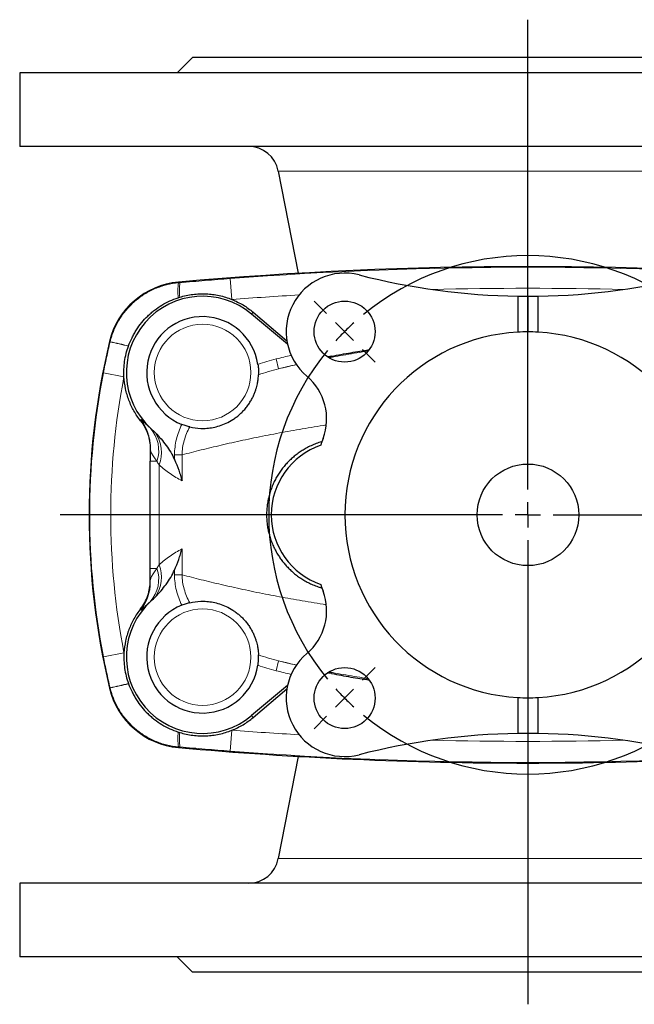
# Model space of a CAD drawing. Header units: millimetres. Extents: x -264 to 603, y -322 to 377.
# Tile 1 of 6: x -258 to -137, y -322 to -129. Entities that reach past the tile are written whole.
import ezdxf

# ---------------------------------------------------------------- set-up
doc = ezdxf.new("R2010")
doc.units = ezdxf.units.MM
doc.layers.add('FORMAT', color=7, linetype='Continuous')

# ---------------------------------------------------------------- blocks, each defined once
blk = doc.blocks.new('SW_CENTERMARKSYMBOL_1')
at = {"layer": 'FORMAT', "color": 0}
for p, q in [((0, 5), (0, 97.43)), ((0, 0), (0, 2.5)), ((-5, 0), (-92.03, 0)), ((0, 0), (-2.5, 0)), ((0, 0), (0, -2.5)), ((0, 0), (2.5, 0)), ((5, 0), (92.72, 0)), ((0, -5), (0, -96.31))]:
    blk.add_line(p, q, dxfattribs=at)
blk = doc.blocks.new('SW_CENTERMARKSYMBOL_2')
at = {"layer": 'FORMAT', "color": 0}
for p, q in [((-75.66, 3.54), (-78.14, 6.01)), ((3.54, 3.54), (6.01, 6.01)), ((-36.06, -31.06), (-36.06, 2.5)), ((-72.12, 0), (-73.89, 1.77)), ((-72.12, 0), (-70.36, -1.77)), ((0, 0), (-1.77, -1.77)), ((0, 0), (1.77, 1.77)), ((-68.59, -3.54), (-66.11, -6.01)), ((-3.54, -3.54), (-6.01, -6.01)), ((-36.06, -36.06), (-36.06, -33.56)), ((-41.06, -36.06), (-74.62, -36.06)), ((-36.06, -36.06), (-38.56, -36.06)), ((-36.06, -36.06), (-36.06, -38.56)), ((-36.06, -36.06), (-33.56, -36.06)), ((-31.06, -36.06), (2.5, -36.06)), ((-36.06, -41.06), (-36.06, -74.62)), ((-68.59, -68.59), (-66.11, -66.11)), ((-3.54, -68.59), (-6.01, -66.11)), ((-72.12, -72.12), (-70.36, -70.36)), ((0, -72.12), (-1.77, -70.36)), ((-72.12, -72.12), (-73.89, -73.89)), ((0, -72.12), (1.77, -73.89)), ((-75.66, -75.66), (-78.14, -78.14)), ((3.54, -75.66), (6.01, -78.14))]:
    blk.add_line(p, q, dxfattribs=at)
for start, end in [(50.6172, 129.3828), (135, 137.8086), (132.1914, 135), (45, 47.8086), (42.1914, 45), (140.6172, 219.3828), (320.6172, 39.3828), (222.1914, 225), (315, 317.8086), (225, 227.8086), (312.1914, 315), (230.6172, 309.3828)]:
    blk.add_arc((-36.06, -36.06), 51, start, end, dxfattribs=at)

msp = doc.modelspace()

# ---------------------------------------------------------------- linework, layer by layer
at = {"color": 7, "linetype": 'Continuous', "lineweight": 25}
for p, q in [((-224.03, -136.16), (-227.03, -139.16)), ((-92.03, -136.16), (-224.03, -136.16)), ((-258.02, -139.16), (-258.02, -153.66)), ((-58.04, -139.16), (-258.02, -139.16)), ((-58.04, -153.66), (-258.02, -153.66)), ((-207.14, -158.52), (-203.23, -178.64)), ((-160.03, -183.15), (-160.03, -190.22)), ((-158.03, -183.16), (-158.03, -190.16)), ((-156.03, -190.22), (-156.03, -183.15)), ((-205.31, -192.6), (-212.39, -186.67)), ((-212.08, -186.3), (-205.44, -191.91)), ((-232.33, -236.72), (-232.33, -215.6)), ((-205.31, -259.72), (-212.39, -265.65)), ((-212.08, -266.02), (-205.44, -260.41)), ((-160.03, -262.11), (-160.03, -269.18)), ((-158.03, -262.16), (-158.03, -269.16)), ((-156.03, -269.18), (-156.03, -262.11)), ((-203.23, -273.68), (-207.14, -293.81)), ((-258.02, -298.66), (-258.02, -313.16)), ((-58.04, -298.66), (-258.02, -298.66)), ((-58.04, -313.16), (-258.02, -313.16)), ((-227.03, -313.16), (-224.03, -316.16)), ((-92.03, -316.16), (-224.03, -316.16))]:
    msp.add_line(p, q, dxfattribs=at)
at = {"color": 8, "linetype": 'Continuous', "lineweight": 18}
for p, q in [((-108.92, -158.52), (-207.14, -158.52)), ((-216.58, -179.66), (-216.27, -183.78)), ((-226.78, -180.37), (-226.78, -180.37)), ((-226.78, -180.37), (-226.77, -180.51)), ((-212.08, -186.3), (-212.39, -186.67)), ((-240.34, -192.08), (-240.21, -192.11)), ((-240.34, -192.08), (-240.34, -192.08)), ((-207.55, -195.48), (-207.07, -197.42)), ((-197.21, -195.22), (-197.09, -195.2)), ((-237.5, -199.03), (-241.54, -198.24)), ((-234.18, -207.44), (-234.23, -207.67)), ((-227.56, -214.36), (-227.56, -215.3)), ((-227.56, -214.36), (-226.08, -214.36)), ((-226.08, -219.46), (-226.08, -214.36)), ((-231.01, -215.6), (-232.33, -215.6)), ((-230.6, -216.34), (-230.6, -235.98)), ((-226.08, -232.86), (-226.08, -237.96)), ((-231.01, -236.72), (-232.33, -236.72)), ((-227.56, -237.96), (-227.56, -237.02)), ((-227.56, -237.96), (-226.08, -237.96)), ((-234.18, -244.88), (-234.23, -244.65)), ((-237.5, -253.29), (-241.54, -254.08)), ((-207.55, -256.84), (-207.07, -254.9)), ((-197.21, -257.1), (-197.09, -257.12)), ((-240.34, -260.24), (-240.21, -260.21)), ((-240.34, -260.24), (-240.34, -260.24)), ((-212.08, -266.02), (-212.39, -265.65)), ((-216.58, -272.66), (-216.27, -268.54)), ((-226.78, -271.95), (-226.77, -271.81)), ((-226.78, -271.95), (-226.78, -271.95)), ((-108.92, -293.81), (-207.14, -293.81))]:
    msp.add_line(p, q, dxfattribs=at)
at = {"color": 8, "linetype": 'Continuous', "lineweight": 18, "flags": 128}
for points in [[(-197.09, -195.2), (-197.04, -195.17), (-196.65, -194.95)], [(-197.09, -257.12), (-197.04, -257.15), (-196.65, -257.37)]]:
    msp.add_lwpolyline(points, dxfattribs=at)
at = {"color": 7, "linetype": 'Continuous', "lineweight": 25}
for centre, radius in [((-194.09, -190.1), 6), ((-158.03, -226.16), 10), ((-194.09, -262.22), 6)]:
    msp.add_circle(centre, radius, dxfattribs=at)
at = {"color": 8, "linetype": 'Continuous', "lineweight": 18}
for centre in [(-222.03, -198.16), (-222.03, -254.16)]:
    msp.add_circle(centre, 9.5, dxfattribs=at)
at = {"color": 7, "linetype": 'Continuous', "lineweight": 25}
for centre, radius, start, end in [((-213.03, -159.66), 6, 11, 90), ((-158.03, -953.66), 776.34, 84.91896, 95.08104), ((-194.09, -190.1), 11.5, 75.579, 229.7802), ((-158.03, -49.86), 133.3, 255.579, 269.1403), ((-158.03, -49.86), 133.3, 270.8597, 284.421), ((-225.43, -195.65), 15.34, 95.081, 166.5323), ((-222.03, -198.16), 15, 50, 227.6759), ((-158.03, -49.86), 133.3, 269.1403, 270), ((-158.03, -49.86), 133.3, 270, 270.8597), ((-222.03, -198.16), 11, 8.4129, 248.1762), ((-158.03, -226.16), 36, 93.1847, 266.8153), ((-158.03, -226.16), 36, 90, 93.1847), ((-158.03, -226.16), 36, 86.8153, 90), ((-158.03, -226.16), 36, 273.1847, 86.8153), ((-98.03, -226.16), 146.34, 166.5323, 193.4677), ((-208.62, -207.28), 11, 339.533, 49.7802), ((-158.03, -226.16), 43, 159.533, 161.4267), ((-194.03, -226.16), 14.5, 109.1659, 250.8341), ((-158.03, -226.16), 43, 198.5733, 200.467), ((-208.62, -245.04), 11, 310.2198, 20.467), ((-222.03, -254.16), 15, 132.3241, 310), ((-222.03, -254.16), 11, 111.8238, 351.5871), ((-194.09, -262.22), 11.5, 130.2198, 284.421), ((-225.43, -256.67), 15.34, 193.4677, 264.919), ((-158.03, -226.16), 36, 266.8153, 270), ((-158.03, -226.16), 36, 270, 273.1847), ((-158.03, -402.46), 133.3, 90.8597, 104.421), ((-158.03, -402.46), 133.3, 90, 90.8597), ((-158.03, -402.46), 133.3, 89.1403, 90), ((-158.03, -402.46), 133.3, 75.579, 89.1403), ((-158.03, 501.34), 776.34, 264.91896, 270), ((-158.03, 501.34), 776.34, 270, 275.08104), ((-213.03, -292.66), 6, 270, 349)]:
    msp.add_arc(centre, radius, start, end, dxfattribs=at)
at = {"color": 8, "linetype": 'Continuous', "lineweight": 18}
for centre, radius, start, end in [((-158.03, -953.66), 776.34, 84.91896, 95.08104), ((-158.03, -953.66), 776.21, 85.6737, 94.3263), ((-225.43, -195.65), 15.34, 95.081, 166.5323), ((-217.06, -182.18), 9.85, 170.2429, 187.2636), ((-216.13, -182.05), 10.47, 171.4297, 187.0264), ((-158.03, -953.66), 772.08, 88.59497, 91.40503), ((-158.03, -953.66), 772.08, 93.3431, 94.3263), ((-98.03, -226.16), 146.34, 166.5323, 193.4677), ((-258.75, -282.85), 92.57, 76.1733, 78.4572), ((-257.96, -279.73), 89.4, 76.1784, 78.5472), ((-158.03, -393.98), 204.58, 103.1583, 104.0096), ((-158.03, -393.98), 202.58, 102.996, 104.0096), ((-98.03, -226.16), 146.21, 168.9905, 191.0095), ((-98.03, -226.16), 142.08, 168.9905, 191.0095), ((-241.31, -212.9), 8.99, 0.0027, 37.4246), ((-237.33, -213.49), 6.67, 341.5335, 41.5658), ((-236.93, -213.86), 6.8, 338.6121, 34.4513), ((-236.93, -238.46), 6.8, 325.5487, 21.3879), ((-237.33, -238.83), 6.67, 318.4342, 18.4665), ((-241.31, -239.42), 8.99, 322.5754, 359.9973), ((-158.03, -58.34), 202.58, 255.9904, 257.004), ((-158.03, -58.34), 204.58, 255.9904, 256.8417), ((-258.75, -169.47), 92.57, 281.5428, 283.8267), ((-257.96, -172.6), 89.4, 281.4528, 283.8216), ((-225.43, -256.67), 15.34, 193.4677, 264.919), ((-217.06, -270.14), 9.85, 172.7364, 189.7571), ((-216.13, -270.27), 10.47, 172.9736, 188.5703), ((-158.03, 501.34), 772.08, 265.6737, 266.6569), ((-158.03, 501.34), 772.08, 268.59497, 271.40503), ((-158.03, 501.34), 776.34, 264.91896, 275.08104), ((-158.03, 501.34), 776.21, 265.6737, 274.3263)]:
    msp.add_arc(centre, radius, start, end, dxfattribs=at)
for points, knots in [([(-216.58, -179.66), (-218.24, -179.79), (-219.89, -179.93), (-222.36, -180.14), (-223.18, -180.21), (-224.83, -180.35), (-225.66, -180.42), (-226.48, -180.49)], [0, 0, 0, 0, 0.5, 0.5, 0.75, 0.75, 1, 1, 1, 1]), ([(-226.77, -180.51), (-227.56, -180.58), (-228.34, -180.71), (-229.49, -181), (-229.87, -181.11), (-230.62, -181.36), (-230.99, -181.5), (-232.09, -181.96), (-232.79, -182.32), (-234.12, -183.15), (-234.76, -183.62), (-235.66, -184.4), (-235.95, -184.67), (-236.51, -185.23), (-236.78, -185.52), (-237.54, -186.42), (-238, -187.06), (-238.82, -188.41), (-239.18, -189.12), (-239.78, -190.58), (-240.03, -191.34), (-240.21, -192.11)], [0, 0, 0, 0, 0.125, 0.125, 0.1875, 0.1875, 0.25, 0.25, 0.375, 0.375, 0.5, 0.5, 0.5625, 0.5625, 0.625, 0.625, 0.75, 0.75, 0.875, 0.875, 1, 1, 1, 1]), ([(-240.23, -192.16), (-240.47, -193.17), (-240.7, -194.18), (-241.14, -196.21), (-241.35, -197.22), (-241.54, -198.24)], [0, 0, 0, 0, 0.5, 0.5, 1, 1, 1, 1]), ([(-189.49, -193.94), (-189.67, -193.97), (-190.58, -194.1), (-192.21, -194.37), (-194.37, -194.74), (-196.01, -195.04), (-196.92, -195.22), (-197.13, -195.26)], [0, 0, 0, 0, 0.068283, 0.350562, 0.632842, 0.915014, 1, 1, 1, 1]), ([(-203.57, -196.61), (-204.09, -196.72), (-205.27, -196.99), (-206.42, -197.27), (-207.07, -197.42)], [0, 0, 0, 0, 0.436921, 1, 1, 1, 1]), ([(-232.35, -209.07), (-232.68, -208.78), (-232.96, -208.52), (-233.42, -208.08), (-233.6, -207.9), (-233.82, -207.69), (-233.88, -207.63), (-233.99, -207.53), (-234.03, -207.49), (-234.14, -207.42), (-234.17, -207.41), (-234.18, -207.44)], [0, 0, 0, 0, 0.25, 0.25, 0.5, 0.5, 0.625, 0.625, 0.75, 0.75, 1, 1, 1, 1]), ([(-226.12, -208.37), (-226.34, -208.84), (-226.55, -209.32), (-226.91, -210.3), (-227.06, -210.8), (-227.42, -212.3), (-227.56, -213.32), (-227.56, -214.36)], [0, 0, 0, 0, 0.25, 0.25, 0.5, 0.5, 1, 1, 1, 1]), ([(-226.08, -214.36), (-225.47, -214.2), (-224.25, -213.88), (-222.34, -213.4), (-220.38, -212.92), (-218.35, -212.44), (-216.27, -211.96), (-214.12, -211.49), (-211.93, -211.03), (-209.72, -210.58), (-207.49, -210.15), (-205.26, -209.74), (-202.99, -209.34), (-200.67, -208.95), (-198.9, -208.67), (-197.89, -208.52), (-197.69, -208.49)], [0, 0, 0, 0, 0.075943, 0.151918, 0.227892, 0.303836, 0.380803, 0.457804, 0.534804, 0.611771, 0.685433, 0.759124, 0.832815, 0.906477, 0.981125, 1, 1, 1, 1]), ([(-226.08, -214.36), (-226.07, -213.39), (-225.92, -212.45), (-225.4, -210.61), (-225.02, -209.72), (-224.56, -208.87)], [0, 0, 0, 0, 0.5, 0.5, 1, 1, 1, 1]), ([(-232.33, -212.9), (-232.33, -213.07), (-232.32, -213.24), (-232.23, -213.61), (-232.17, -213.81), (-231.96, -214.25), (-231.82, -214.5), (-231.47, -215.02), (-231.26, -215.31), (-231.01, -215.6)], [0, 0, 0, 0, 0.25, 0.25, 0.5, 0.5, 0.75, 0.75, 1, 1, 1, 1]), ([(-230.6, -216.34), (-229.91, -216.96), (-229.18, -217.53), (-227.68, -218.57), (-226.9, -219.04), (-226.08, -219.46)], [0, 0, 0, 0, 0.5, 0.5, 1, 1, 1, 1]), ([(-230.6, -235.98), (-229.91, -235.36), (-229.18, -234.79), (-227.68, -233.75), (-226.9, -233.28), (-226.08, -232.86)], [0, 0, 0, 0, 0.5, 0.5, 1, 1, 1, 1]), ([(-232.33, -239.42), (-232.33, -239.26), (-232.32, -239.08), (-232.23, -238.71), (-232.17, -238.52), (-231.96, -238.07), (-231.82, -237.83), (-231.47, -237.3), (-231.26, -237.01), (-231.01, -236.72)], [0, 0, 0, 0, 0.25, 0.25, 0.5, 0.5, 0.75, 0.75, 1, 1, 1, 1]), ([(-226.12, -243.95), (-226.34, -243.48), (-226.55, -243), (-226.91, -242.02), (-227.06, -241.53), (-227.42, -240.03), (-227.56, -239.01), (-227.56, -237.96)], [0, 0, 0, 0, 0.25, 0.25, 0.5, 0.5, 1, 1, 1, 1]), ([(-226.08, -237.96), (-226.07, -238.93), (-225.92, -239.87), (-225.4, -241.71), (-225.02, -242.61), (-224.56, -243.46)], [0, 0, 0, 0, 0.5, 0.5, 1, 1, 1, 1]), ([(-226.08, -237.96), (-225.47, -238.12), (-224.25, -238.44), (-222.34, -238.92), (-220.38, -239.4), (-218.35, -239.88), (-216.27, -240.36), (-214.12, -240.83), (-211.93, -241.3), (-209.72, -241.74), (-207.49, -242.17), (-205.26, -242.58), (-202.99, -242.98), (-200.67, -243.37), (-198.9, -243.65), (-197.89, -243.8), (-197.69, -243.83)], [0, 0, 0, 0, 0.075962, 0.151954, 0.227947, 0.303908, 0.380894, 0.457913, 0.534931, 0.611917, 0.685596, 0.759306, 0.833014, 0.906693, 0.98136, 1, 1, 1, 1]), ([(-232.35, -243.26), (-232.68, -243.54), (-232.96, -243.8), (-233.42, -244.24), (-233.6, -244.43), (-233.82, -244.64), (-233.88, -244.7), (-233.99, -244.79), (-234.03, -244.83), (-234.14, -244.91), (-234.17, -244.91), (-234.18, -244.88)], [0, 0, 0, 0, 0.25, 0.25, 0.5, 0.5, 0.625, 0.625, 0.75, 0.75, 1, 1, 1, 1]), ([(-240.23, -260.16), (-240.47, -259.15), (-240.7, -258.14), (-241.14, -256.12), (-241.35, -255.1), (-241.54, -254.08)], [0, 0, 0, 0, 0.5, 0.5, 1, 1, 1, 1]), ([(-203.57, -255.72), (-204.09, -255.6), (-205.27, -255.33), (-206.42, -255.05), (-207.07, -254.9)], [0, 0, 0, 0, 0.436921, 1, 1, 1, 1]), ([(-189.49, -258.38), (-189.67, -258.36), (-190.58, -258.22), (-192.21, -257.95), (-194.37, -257.58), (-196.01, -257.28), (-196.92, -257.1), (-197.13, -257.06)], [0, 0, 0, 0, 0.068283, 0.350562, 0.632842, 0.915014, 1, 1, 1, 1]), ([(-226.77, -271.81), (-227.56, -271.74), (-228.34, -271.61), (-229.49, -271.33), (-229.87, -271.22), (-230.62, -270.97), (-230.99, -270.83), (-232.09, -270.36), (-232.79, -270), (-234.12, -269.17), (-234.76, -268.71), (-235.66, -267.93), (-235.95, -267.65), (-236.51, -267.09), (-236.78, -266.8), (-237.54, -265.9), (-238, -265.26), (-238.82, -263.92), (-239.18, -263.2), (-239.78, -261.74), (-240.03, -260.99), (-240.21, -260.21)], [0, 0, 0, 0, 0.125, 0.125, 0.1875, 0.1875, 0.25, 0.25, 0.375, 0.375, 0.5, 0.5, 0.5625, 0.5625, 0.625, 0.625, 0.75, 0.75, 0.875, 0.875, 1, 1, 1, 1]), ([(-216.58, -272.66), (-218.24, -272.53), (-219.89, -272.39), (-222.36, -272.18), (-223.18, -272.11), (-224.83, -271.97), (-225.66, -271.9), (-226.48, -271.83)], [0, 0, 0, 0, 0.5, 0.5, 0.75, 0.75, 1, 1, 1, 1])]:
    msp.add_open_spline(points, degree=3, knots=knots, dxfattribs=at)
for points in [[(-226.48, -180.49), (-226.58, -180.5), (-226.68, -180.5), (-226.77, -180.51)], [(-240.21, -192.11), (-240.22, -192.13), (-240.22, -192.14), (-240.23, -192.16)], [(-207.55, -195.48), (-208.77, -195.79), (-209.96, -196.14), (-211.15, -196.55)], [(-211.04, -198.62), (-209.73, -198.15), (-208.41, -197.76), (-207.07, -197.42)], [(-232.13, -209.25), (-232.2, -209.19), (-232.28, -209.13), (-232.35, -209.07)], [(-231.01, -215.6), (-230.88, -215.84), (-230.75, -216.09), (-230.6, -216.34)], [(-231.01, -236.72), (-230.88, -236.48), (-230.75, -236.23), (-230.6, -235.98)], [(-232.13, -243.07), (-232.2, -243.13), (-232.28, -243.2), (-232.35, -243.26)], [(-211.04, -253.7), (-209.73, -254.17), (-208.41, -254.56), (-207.07, -254.9)], [(-207.55, -256.84), (-208.77, -256.54), (-209.96, -256.18), (-211.15, -255.77)], [(-240.21, -260.21), (-240.22, -260.2), (-240.22, -260.18), (-240.23, -260.16)], [(-226.48, -271.83), (-226.58, -271.83), (-226.68, -271.82), (-226.77, -271.81)]]:
    msp.add_open_spline(points, degree=3, dxfattribs=at)
at = {"color": 7, "linetype": 'Continuous', "lineweight": 25}
for points, knots in [([(-236.61, -192.92), (-236.41, -192.37), (-236.18, -191.83), (-235.79, -191.04), (-235.65, -190.78), (-235.36, -190.27), (-235.21, -190.01), (-234.41, -188.77), (-233.66, -187.87), (-232.61, -186.84), (-232.4, -186.64), (-231.95, -186.26), (-231.72, -186.07), (-231.02, -185.53), (-230.53, -185.2), (-229.53, -184.59), (-229.02, -184.32), (-227.95, -183.83), (-227.4, -183.61), (-226.83, -183.43)], [0, 0, 0, 0, 0.125, 0.125, 0.1875, 0.1875, 0.25, 0.25, 0.5, 0.5, 0.5625, 0.5625, 0.625, 0.625, 0.75, 0.75, 0.875, 0.875, 1, 1, 1, 1]), ([(-226.52, -183.33), (-225.68, -183.07), (-224.83, -182.89), (-223.54, -182.73), (-223.11, -182.69), (-222.23, -182.66), (-221.79, -182.66), (-220.48, -182.71), (-219.62, -182.83), (-218.34, -183.1), (-217.92, -183.21), (-217.09, -183.47), (-216.68, -183.61), (-216.27, -183.78)], [0, 0, 0, 0, 0.25, 0.25, 0.375, 0.375, 0.5, 0.5, 0.75, 0.75, 0.875, 0.875, 1, 1, 1, 1]), ([(-216.27, -183.78), (-215.5, -184.09), (-214.77, -184.45), (-213.37, -185.29), (-212.71, -185.77), (-212.08, -186.3)], [0, 0, 0, 0, 0.5, 0.5, 1, 1, 1, 1]), ([(-237.5, -199.03), (-237.52, -198.52), (-237.53, -198.01), (-237.49, -196.98), (-237.44, -196.47), (-237.22, -194.93), (-236.97, -193.94), (-236.63, -192.97)], [0, 0, 0, 0, 0.25, 0.25, 0.5, 0.5, 1, 1, 1, 1]), ([(-196.65, -194.95), (-195.39, -194.71), (-192.93, -194.25), (-190.47, -193.85), (-189.27, -193.66)], [0, 0, 0, 0, 0.516173, 1, 1, 1, 1]), ([(-196.65, -194.95), (-196.89, -195), (-197.16, -195.05), (-197.43, -195.06), (-197.45, -195.07)], [0, 0, 0, 0, 0.91097, 1, 1, 1, 1]), ([(-197.09, -195.2), (-197.09, -195.2), (-197.13, -195.21), (-197.17, -195.21), (-197.2, -195.22)], [0, 0, 0, 0, 0.146114, 1, 1, 1, 1]), ([(-211.15, -196.55), (-211.11, -196.8), (-211.08, -197.04), (-211.04, -197.5), (-211.03, -197.71), (-211.03, -198), (-211.03, -198.09), (-211.03, -198.24), (-211.03, -198.32), (-211.03, -198.5), (-211.04, -198.58), (-211.04, -198.62)], [0, 0, 0, 0, 0.25, 0.25, 0.5, 0.5, 0.625, 0.625, 0.75, 0.75, 1, 1, 1, 1]), ([(-234.23, -207.67), (-234.47, -207.37), (-234.7, -207.05), (-235.13, -206.4), (-235.34, -206.06), (-235.92, -205.04), (-236.25, -204.34), (-236.66, -203.24), (-236.78, -202.87), (-237.01, -202.12), (-237.1, -201.74), (-237.35, -200.58), (-237.45, -199.81), (-237.5, -199.03)], [0, 0, 0, 0, 0.125, 0.125, 0.25, 0.25, 0.5, 0.5, 0.625, 0.625, 0.75, 0.75, 1, 1, 1, 1]), ([(-224.56, -208.87), (-223.89, -209.02), (-223.17, -209.13), (-222.01, -209.17), (-221.61, -209.16), (-220.8, -209.1), (-220.39, -209.05), (-219.55, -208.89), (-219.12, -208.78), (-218.26, -208.5), (-217.82, -208.34), (-216.95, -207.93), (-216.52, -207.69), (-215.87, -207.28), (-215.65, -207.13), (-215.22, -206.81), (-215.01, -206.63), (-214.59, -206.27), (-214.39, -206.08), (-213.99, -205.67), (-213.79, -205.46), (-213.42, -205.01), (-213.24, -204.78), (-212.9, -204.31), (-212.74, -204.06), (-212.45, -203.58), (-212.32, -203.34), (-212.08, -202.86), (-211.97, -202.62), (-211.78, -202.17), (-211.7, -201.95), (-211.56, -201.54), (-211.5, -201.35), (-211.39, -200.98), (-211.35, -200.81), (-211.27, -200.48), (-211.24, -200.33), (-211.16, -199.91), (-211.13, -199.67), (-211.08, -199.26), (-211.07, -199.09), (-211.05, -198.81), (-211.04, -198.7), (-211.04, -198.62)], [0, 0, 0, 0, 0.125, 0.125, 0.1875, 0.1875, 0.25, 0.25, 0.3125, 0.3125, 0.375, 0.375, 0.4375, 0.4375, 0.46875, 0.46875, 0.5, 0.5, 0.53125, 0.53125, 0.5625, 0.5625, 0.59375, 0.59375, 0.625, 0.625, 0.65625, 0.65625, 0.6875, 0.6875, 0.71875, 0.71875, 0.75, 0.75, 0.78125, 0.78125, 0.8125, 0.8125, 0.875, 0.875, 0.9375, 0.9375, 1, 1, 1, 1]), ([(-234.23, -207.67), (-233.62, -208.45), (-233.14, -209.32), (-232.49, -211.21), (-232.33, -212.19), (-232.33, -213.19)], [0, 0, 0, 0, 0.5, 0.5, 1, 1, 1, 1]), ([(-224.56, -208.87), (-224.65, -208.84), (-224.76, -208.82), (-224.99, -208.75), (-225.12, -208.72), (-225.52, -208.59), (-225.82, -208.49), (-226.12, -208.37)], [0, 0, 0, 0, 0.25, 0.25, 0.5, 0.5, 1, 1, 1, 1]), ([(-231.33, -210.02), (-230.55, -210.79), (-229.84, -211.62), (-228.56, -213.37), (-228, -214.29), (-227.56, -215.3)], [0, 0, 0, 0, 0.5, 0.5, 1, 1, 1, 1]), ([(-232.33, -212.9), (-232.33, -213.08), (-232.33, -213.27), (-232.33, -213.68), (-232.33, -213.9), (-232.33, -214.36), (-232.33, -214.6), (-232.33, -215.1), (-232.33, -215.35), (-232.33, -215.6)], [0, 0, 0, 0, 0.25, 0.25, 0.5, 0.5, 0.75, 0.75, 1, 1, 1, 1]), ([(-198.54, -211.77), (-198.56, -211.77), (-198.95, -211.87), (-199.66, -212.13), (-200.69, -212.54), (-201.62, -213.01), (-202.47, -213.52), (-203.25, -214.05), (-204, -214.62), (-204.71, -215.25), (-205.38, -215.92), (-206.01, -216.63), (-206.59, -217.37), (-207.12, -218.15), (-207.6, -218.97), (-208.04, -219.82), (-208.42, -220.72), (-208.75, -221.64), (-209.02, -222.61), (-209.23, -223.59), (-209.37, -224.6), (-209.44, -225.56), (-209.45, -226.48), (-209.4, -227.35), (-209.31, -228.21), (-209.16, -229.07), (-208.96, -229.97), (-208.68, -230.9), (-208.32, -231.87), (-207.89, -232.8), (-207.43, -233.66), (-206.94, -234.44), (-206.43, -235.16), (-205.88, -235.84), (-205.3, -236.49), (-204.65, -237.13), (-203.94, -237.75), (-203.15, -238.35), (-202.32, -238.9), (-201.47, -239.39), (-200.55, -239.84), (-199.58, -240.23), (-198.9, -240.47), (-198.54, -240.56), (-198.54, -240.56)], [0, 0, 0, 0, 0.001905, 0.031711, 0.061451, 0.091059, 0.116101, 0.141232, 0.166402, 0.191565, 0.216678, 0.241709, 0.265916, 0.290204, 0.31451, 0.338779, 0.36297, 0.387595, 0.412335, 0.437106, 0.461829, 0.486439, 0.507595, 0.528828, 0.550089, 0.571327, 0.592488, 0.618149, 0.643887, 0.669633, 0.695307, 0.718045, 0.740839, 0.763658, 0.786463, 0.80921, 0.835622, 0.862106, 0.888617, 0.915107, 0.941525, 0.970592, 0.999753, 1, 1, 1, 1]), ([(-227.56, -215.3), (-227.25, -215.99), (-226.98, -216.68), (-226.61, -217.72), (-226.49, -218.07), (-226.33, -218.59), (-226.28, -218.76), (-226.18, -219.11), (-226.13, -219.29), (-226.08, -219.46)], [0, 0, 0, 0, 0.5, 0.5, 0.75, 0.75, 0.875, 0.875, 1, 1, 1, 1]), ([(-227.56, -237.02), (-227.25, -236.33), (-226.98, -235.64), (-226.61, -234.6), (-226.49, -234.26), (-226.33, -233.74), (-226.28, -233.56), (-226.18, -233.21), (-226.13, -233.04), (-226.08, -232.86)], [0, 0, 0, 0, 0.5, 0.5, 0.75, 0.75, 0.875, 0.875, 1, 1, 1, 1]), ([(-232.33, -239.42), (-232.33, -239.24), (-232.33, -239.05), (-232.33, -238.64), (-232.33, -238.42), (-232.33, -237.96), (-232.33, -237.72), (-232.33, -237.23), (-232.33, -236.98), (-232.33, -236.72)], [0, 0, 0, 0, 0.25, 0.25, 0.5, 0.5, 0.75, 0.75, 1, 1, 1, 1]), ([(-231.33, -242.31), (-230.55, -241.53), (-229.84, -240.71), (-228.56, -238.96), (-228, -238.03), (-227.56, -237.02)], [0, 0, 0, 0, 0.5, 0.5, 1, 1, 1, 1]), ([(-234.23, -244.65), (-233.62, -243.87), (-233.14, -243), (-232.49, -241.11), (-232.33, -240.13), (-232.33, -239.13)], [0, 0, 0, 0, 0.5, 0.5, 1, 1, 1, 1]), ([(-224.56, -243.46), (-224.65, -243.48), (-224.76, -243.5), (-224.99, -243.57), (-225.12, -243.6), (-225.52, -243.73), (-225.82, -243.83), (-226.12, -243.95)], [0, 0, 0, 0, 0.25, 0.25, 0.5, 0.5, 1, 1, 1, 1]), ([(-224.56, -243.46), (-223.89, -243.3), (-223.17, -243.19), (-222.01, -243.15), (-221.61, -243.16), (-220.8, -243.22), (-220.39, -243.28), (-219.55, -243.44), (-219.12, -243.54), (-218.26, -243.82), (-217.82, -243.99), (-216.95, -244.39), (-216.52, -244.63), (-215.87, -245.05), (-215.65, -245.2), (-215.22, -245.52), (-215.01, -245.69), (-214.59, -246.05), (-214.39, -246.24), (-213.99, -246.65), (-213.79, -246.86), (-213.42, -247.31), (-213.24, -247.54), (-212.9, -248.02), (-212.74, -248.26), (-212.45, -248.74), (-212.32, -248.98), (-212.08, -249.46), (-211.97, -249.7), (-211.78, -250.15), (-211.7, -250.37), (-211.56, -250.78), (-211.5, -250.98), (-211.39, -251.34), (-211.35, -251.52), (-211.27, -251.84), (-211.24, -251.99), (-211.16, -252.42), (-211.13, -252.65), (-211.08, -253.06), (-211.07, -253.23), (-211.05, -253.51), (-211.04, -253.62), (-211.04, -253.7)], [0, 0, 0, 0, 0.125, 0.125, 0.1875, 0.1875, 0.25, 0.25, 0.3125, 0.3125, 0.375, 0.375, 0.4375, 0.4375, 0.46875, 0.46875, 0.5, 0.5, 0.53125, 0.53125, 0.5625, 0.5625, 0.59375, 0.59375, 0.625, 0.625, 0.65625, 0.65625, 0.6875, 0.6875, 0.71875, 0.71875, 0.75, 0.75, 0.78125, 0.78125, 0.8125, 0.8125, 0.875, 0.875, 0.9375, 0.9375, 1, 1, 1, 1]), ([(-234.23, -244.65), (-234.47, -244.96), (-234.7, -245.27), (-235.13, -245.92), (-235.34, -246.26), (-235.92, -247.28), (-236.25, -247.99), (-236.66, -249.08), (-236.78, -249.45), (-237.01, -250.2), (-237.1, -250.58), (-237.35, -251.74), (-237.45, -252.52), (-237.5, -253.29)], [0, 0, 0, 0, 0.125, 0.125, 0.25, 0.25, 0.5, 0.5, 0.625, 0.625, 0.75, 0.75, 1, 1, 1, 1]), ([(-237.5, -253.29), (-237.52, -253.8), (-237.53, -254.31), (-237.49, -255.34), (-237.44, -255.86), (-237.22, -257.39), (-236.97, -258.38), (-236.63, -259.35)], [0, 0, 0, 0, 0.25, 0.25, 0.5, 0.5, 1, 1, 1, 1]), ([(-211.15, -255.77), (-211.11, -255.53), (-211.08, -255.29), (-211.04, -254.82), (-211.03, -254.61), (-211.03, -254.32), (-211.03, -254.24), (-211.03, -254.08), (-211.03, -254.01), (-211.03, -253.82), (-211.04, -253.74), (-211.04, -253.7)], [0, 0, 0, 0, 0.25, 0.25, 0.5, 0.5, 0.625, 0.625, 0.75, 0.75, 1, 1, 1, 1]), ([(-196.65, -257.37), (-196.89, -257.33), (-197.16, -257.28), (-197.43, -257.26), (-197.45, -257.26)], [0, 0, 0, 0, 0.91097, 1, 1, 1, 1]), ([(-197.09, -257.12), (-197.09, -257.12), (-197.13, -257.11), (-197.17, -257.11), (-197.2, -257.11)], [0, 0, 0, 0, 0.146083, 1, 1, 1, 1]), ([(-196.65, -257.37), (-195.39, -257.61), (-192.93, -258.08), (-190.47, -258.47), (-189.27, -258.66)], [0, 0, 0, 0, 0.516173, 1, 1, 1, 1]), ([(-236.61, -259.4), (-236.41, -259.95), (-236.18, -260.49), (-235.79, -261.28), (-235.65, -261.54), (-235.36, -262.05), (-235.21, -262.31), (-234.41, -263.55), (-233.66, -264.46), (-232.61, -265.48), (-232.4, -265.68), (-231.95, -266.06), (-231.72, -266.25), (-231.02, -266.79), (-230.53, -267.13), (-229.53, -267.73), (-229.02, -268), (-227.95, -268.49), (-227.4, -268.71), (-226.83, -268.89)], [0, 0, 0, 0, 0.125, 0.125, 0.1875, 0.1875, 0.25, 0.25, 0.5, 0.5, 0.5625, 0.5625, 0.625, 0.625, 0.75, 0.75, 0.875, 0.875, 1, 1, 1, 1]), ([(-216.27, -268.54), (-215.5, -268.24), (-214.77, -267.87), (-213.37, -267.03), (-212.71, -266.55), (-212.08, -266.02)], [0, 0, 0, 0, 0.5, 0.5, 1, 1, 1, 1]), ([(-226.52, -268.99), (-225.68, -269.25), (-224.83, -269.43), (-223.54, -269.59), (-223.11, -269.63), (-222.23, -269.67), (-221.79, -269.67), (-220.48, -269.61), (-219.62, -269.49), (-218.34, -269.22), (-217.92, -269.11), (-217.09, -268.85), (-216.68, -268.71), (-216.27, -268.54)], [0, 0, 0, 0, 0.25, 0.25, 0.375, 0.375, 0.5, 0.5, 0.75, 0.75, 0.875, 0.875, 1, 1, 1, 1])]:
    msp.add_open_spline(points, degree=3, knots=knots, dxfattribs=at)
for points in [[(-226.83, -183.43), (-226.73, -183.39), (-226.63, -183.36), (-226.52, -183.33)], [(-236.63, -192.97), (-236.62, -192.95), (-236.61, -192.94), (-236.61, -192.92)], [(-232.13, -209.25), (-231.85, -209.5), (-231.59, -209.76), (-231.33, -210.02)], [(-232.13, -243.07), (-231.85, -242.82), (-231.59, -242.57), (-231.33, -242.31)], [(-236.63, -259.35), (-236.62, -259.37), (-236.61, -259.39), (-236.61, -259.4)], [(-226.83, -268.89), (-226.73, -268.93), (-226.63, -268.96), (-226.52, -268.99)]]:
    msp.add_open_spline(points, degree=3, dxfattribs=at)

# ---------------------------------------------------------------- block references
at = {"layer": 'FORMAT'}
for name, p in [('SW_CENTERMARKSYMBOL_1', (-158.03, -226.16)), ('SW_CENTERMARKSYMBOL_2', (-121.97, -190.1))]:
    msp.add_blockref(name, p, dxfattribs=at)

doc.saveas('drawing.dxf')
